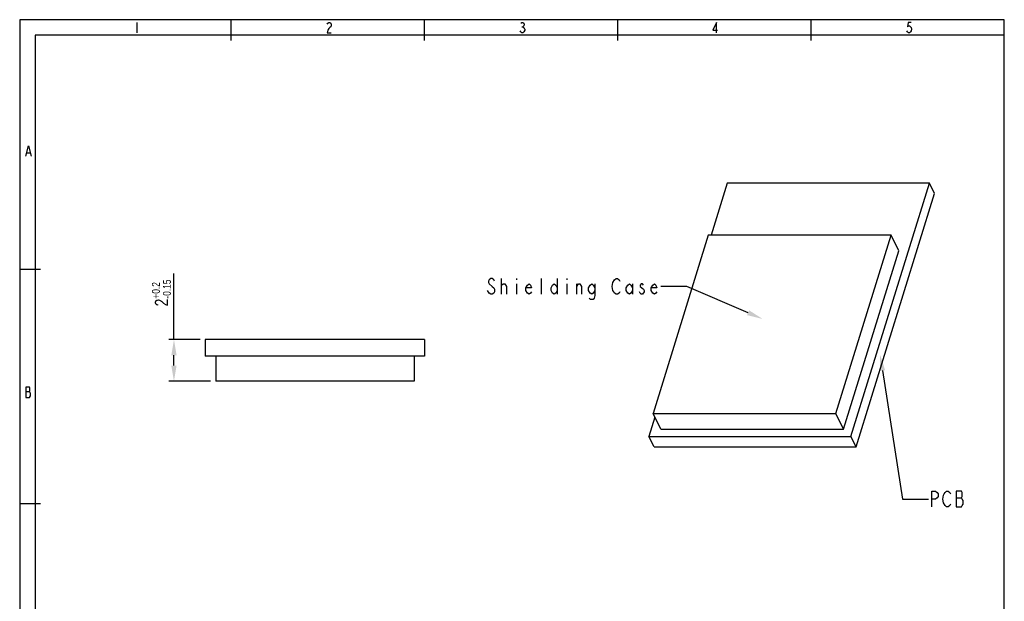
# Model space of a CAD drawing. Header units: millimetres. Extents: x 0 to 189, y 4 to 276.
# Tile 6 of 6: x 0 to 189, y 164 to 276. Entities that reach past the tile are written whole.
import ezdxf

# ---------------------------------------------------------------- set-up
doc = ezdxf.new("R2010")
doc.units = ezdxf.units.MM
doc.header["$LTSCALE"] = 19.36
doc.header["$PDMODE"] = 3
doc.header["$PDSIZE"] = 8
doc.layers.get('0').update_dxf_attribs({"linetype": 'CONTINUOUS'})
doc.layers.get('Defpoints').update_dxf_attribs({"linetype": 'CONTINUOUS'})
doc.styles.get("Standard").update_dxf_attribs({"font": 'txt', "width": 0.8})
doc.dimstyles.new('DIMSTYLE_1', dxfattribs={"dimtxt": 2.5, "dimasz": 3, "dimexe": 1, "dimexo": 1, "dimgap": 0.65, "dimtad": 1, "dimlfac": 0.25, "dimdsep": 46, "dimtxsty": 'Standard', "dimblk": '_FILLED', "dimcen": 0.09, "dimadec": 0, "dimazin": 0, "dimtol": 1, "dimtp": 0.2, "dimtm": 0.15, "dimtfac": 0.6, "dimtofl": 0, "dimtmove": 0, "dimatfit": 3, "dimldrblk": '_FILLED', "dimfxl": 0, "dimtolj": 1, "dimarcsym": 0})

# ---------------------------------------------------------------- blocks, each defined once
blk = doc.blocks.new('_FILLED')
at = {"color": 0, "linetype": 'ByBlock'}
blk.add_solid([(0, 0), (-1, 0.167), (-1, -0.167)], dxfattribs=at)
blk = doc.blocks.new('*D7')
at = {"color": 0, "lineweight": -2}
for p, q in [((29.54, 214.3), (29.54, 226.97)), ((34.55, 214.3), (28.54, 214.3)), ((29.54, 209.3), (29.54, 211.3)), ((36.55, 206.3), (28.54, 206.3))]:
    blk.add_line(p, q, dxfattribs=at)
at = {"layer": 'Defpoints', "color": 0}
for p in [(35.55, 214.3), (29.54, 206.3), (37.55, 206.3)]:
    blk.add_point(p, dxfattribs=at)
at = {"color": 0, "lineweight": -2, "xscale": 3, "yscale": 3, "zscale": 3}
for p, rotation in [((29.54, 214.3), 90), ((29.54, 206.3), 270)]:
    blk.add_blockref('_FILLED', p, dxfattribs=dict(at, rotation=rotation))
at = {"color": 0, "insert": (27.14, 223.22), "char_height": 2.5, "attachment_point": 5, "rotation": 90}
blk.add_mtext('\\A1;2{\\H0.6x;\\S+0.2^ -0.15;}', dxfattribs=at)

msp = doc.modelspace()

# ---------------------------------------------------------------- linework, layer by layer
at = {"color": 0, "linetype": 'Continuous'}
for p, q in [((0, 275.551), (0, 3.653)), ((188.542, 275.551), (0, 275.551)), ((40.487, 271.574), (40.487, 275.551)), ((77.501, 271.574), (77.501, 275.551)), ((114.515, 271.574), (114.515, 275.551)), ((151.529, 271.574), (151.529, 275.551)), ((188.542, 3.653), (188.542, 275.551)), ((22.417, 275.038), (22.417, 273.06)), ((58.88, 274.708), (58.979, 274.873)), ((58.979, 273.555), (58.88, 273.06)), ((58.979, 274.873), (59.176, 275.038)), ((59.176, 273.884), (58.979, 273.555)), ((59.176, 275.038), (59.374, 275.038)), ((59.374, 274.049), (59.176, 273.884)), ((59.374, 275.038), (59.572, 274.873)), ((59.572, 274.214), (59.374, 274.049)), ((59.572, 274.873), (59.671, 274.708)), ((59.671, 274.378), (59.572, 274.214)), ((59.671, 274.708), (59.671, 274.378)), ((95.937, 273.225), (95.838, 273.39)), ((95.937, 274.873), (96.135, 275.038)), ((96.135, 275.038), (96.332, 275.038)), ((96.135, 274.214), (96.332, 274.214)), ((96.332, 275.038), (96.53, 274.873)), ((96.53, 274.378), (96.332, 274.214)), ((96.332, 274.214), (96.53, 274.049)), ((96.53, 274.873), (96.629, 274.708)), ((96.629, 274.543), (96.53, 274.378)), ((96.53, 274.049), (96.629, 273.884)), ((96.728, 273.555), (96.53, 273.225)), ((96.629, 274.708), (96.629, 274.543)), ((96.629, 273.884), (96.728, 273.719)), ((96.728, 273.719), (96.728, 273.555)), ((133.421, 275.038), (132.729, 273.555)), ((132.729, 273.555), (133.619, 273.555)), ((133.421, 273.06), (133.421, 275.038)), ((170.004, 273.225), (169.905, 273.39)), ((170.103, 275.038), (170.004, 274.214)), ((170.004, 274.214), (170.202, 274.378)), ((170.696, 275.038), (170.103, 275.038)), ((170.202, 274.378), (170.4, 274.378)), ((170.4, 274.378), (170.598, 274.214)), ((170.598, 274.214), (170.696, 274.049)), ((170.696, 273.39), (170.598, 273.225)), ((170.696, 274.049), (170.795, 273.719)), ((170.795, 273.719), (170.696, 273.39)), ((2.977, 272.574), (2.977, 37.144)), ((188.542, 272.574), (2.977, 272.574)), ((58.88, 273.06), (59.671, 273.06)), ((96.135, 273.06), (95.937, 273.225)), ((96.332, 273.06), (96.135, 273.06)), ((96.53, 273.225), (96.332, 273.06)), ((170.202, 273.06), (170.004, 273.225)), ((170.4, 273.06), (170.202, 273.06)), ((170.598, 273.225), (170.4, 273.06)), ((1.181, 249.412), (1.675, 251.39)), ((1.675, 251.39), (2.169, 249.412)), ((1.378, 250.071), (1.971, 250.071)), ((135.502, 244.277), (132.406, 234.258)), ((174.187, 244.277), (135.502, 244.277)), ((159.179, 195.711), (174.187, 244.277)), ((175.163, 242.288), (174.187, 244.277)), ((160.155, 193.722), (175.163, 242.288)), ((131.862, 234.258), (121.308, 200.105)), ((166.862, 234.258), (131.862, 234.258)), ((156.308, 200.105), (166.862, 234.258)), ((168.327, 231.274), (166.862, 234.258)), ((157.773, 197.121), (168.327, 231.274)), ((3.977, 227.72), (0, 227.72)), ((89.892, 225.71), (89.742, 225.46)), ((89.742, 225.46), (89.742, 225.21)), ((89.742, 225.21), (89.892, 224.96)), ((90.192, 225.96), (89.892, 225.71)), ((89.892, 224.96), (90.492, 224.46)), ((90.492, 225.96), (90.192, 225.96)), ((90.792, 225.71), (90.492, 225.96)), ((90.492, 224.46), (90.792, 224.21)), ((90.942, 225.46), (90.792, 225.71)), ((92.292, 222.96), (92.292, 225.96)), ((92.292, 224.71), (92.592, 224.96)), ((92.592, 224.96), (92.892, 224.96)), ((92.892, 224.96), (93.192, 224.46)), ((93.192, 224.46), (93.192, 222.96)), ((95.142, 225.96), (95.142, 225.71)), ((95.142, 224.96), (95.142, 222.96)), ((96.942, 224.21), (97.242, 224.71)), ((97.242, 224.71), (97.542, 224.96)), ((97.542, 224.96), (97.842, 224.71)), ((97.842, 224.71), (97.992, 224.21)), ((99.942, 222.96), (99.942, 225.96)), ((101.742, 224.21), (102.042, 224.71)), ((102.042, 224.71), (102.342, 224.96)), ((102.342, 224.96), (102.642, 224.71)), ((102.642, 224.71), (102.942, 224.21)), ((102.942, 225.96), (102.942, 222.96)), ((104.742, 225.96), (104.742, 225.71)), ((104.742, 224.96), (104.742, 222.96)), ((106.692, 222.96), (106.692, 224.96)), ((106.692, 224.46), (106.992, 224.96)), ((106.992, 224.96), (107.292, 224.96)), ((107.292, 224.96), (107.592, 224.46)), ((107.592, 224.46), (107.592, 222.96)), ((108.942, 224.21), (109.242, 224.71)), ((109.242, 224.71), (109.542, 224.96)), ((109.542, 224.96), (109.842, 224.71)), ((109.842, 224.71), (110.142, 224.21)), ((110.142, 224.96), (110.142, 222.71)), ((113.442, 224.46), (113.592, 225.21)), ((113.592, 223.71), (113.442, 224.46)), ((113.592, 225.21), (113.892, 225.71)), ((113.892, 225.71), (114.192, 225.96)), ((114.192, 225.96), (114.492, 225.96)), ((114.492, 225.96), (114.792, 225.71)), ((114.792, 225.71), (114.942, 225.46)), ((116.142, 224.21), (116.442, 224.71)), ((116.442, 224.71), (116.742, 224.96)), ((116.742, 224.96), (117.042, 224.71)), ((117.042, 224.71), (117.342, 224.21)), ((117.342, 224.96), (117.342, 222.96)), ((118.992, 224.96), (118.842, 224.71)), ((118.842, 224.71), (118.842, 224.46)), ((118.842, 224.46), (119.142, 224.21)), ((119.292, 224.96), (118.992, 224.96)), ((119.442, 224.71), (119.292, 224.96)), ((120.942, 224.21), (121.242, 224.71)), ((121.242, 224.71), (121.542, 224.96)), ((121.542, 224.96), (121.842, 224.71)), ((121.842, 224.71), (121.992, 224.21)), ((127.742, 224.46), (122.742, 224.46)), ((139.486, 219.43), (127.742, 224.46)), ((89.892, 223.21), (89.592, 223.71)), ((90.192, 222.96), (89.892, 223.21)), ((90.492, 222.96), (90.192, 222.96)), ((90.792, 223.21), (90.492, 222.96)), ((90.792, 224.21), (90.942, 223.96)), ((90.942, 223.46), (90.792, 223.21)), ((90.942, 223.96), (90.942, 223.46)), ((96.942, 223.71), (96.942, 224.21)), ((97.992, 224.21), (96.942, 224.21)), ((97.242, 223.21), (96.942, 223.71)), ((97.542, 222.96), (97.242, 223.21)), ((97.842, 223.21), (97.542, 222.96)), ((97.992, 223.46), (97.842, 223.21)), ((101.742, 223.71), (101.742, 224.21)), ((102.042, 223.21), (101.742, 223.71)), ((102.342, 222.96), (102.042, 223.21)), ((102.642, 223.21), (102.342, 222.96)), ((102.942, 223.71), (102.642, 223.21)), ((108.942, 223.71), (108.942, 224.21)), ((109.242, 223.21), (108.942, 223.71)), ((109.542, 222.96), (109.242, 223.21)), ((109.842, 223.21), (109.542, 222.96)), ((110.142, 223.71), (109.842, 223.21)), ((110.142, 222.71), (109.992, 222.21)), ((113.742, 223.46), (113.592, 223.71)), ((113.892, 223.21), (113.742, 223.46)), ((114.192, 222.96), (113.892, 223.21)), ((114.492, 222.96), (114.192, 222.96)), ((114.792, 223.21), (114.492, 222.96)), ((114.942, 223.46), (114.792, 223.21)), ((116.142, 223.71), (116.142, 224.21)), ((116.442, 223.21), (116.142, 223.71)), ((116.742, 222.96), (116.442, 223.21)), ((117.042, 223.21), (116.742, 222.96)), ((117.342, 223.71), (117.042, 223.21)), ((118.842, 223.21), (118.692, 223.46)), ((118.992, 222.96), (118.842, 223.21)), ((119.292, 222.96), (118.992, 222.96)), ((119.142, 224.21), (119.442, 223.96)), ((119.592, 223.46), (119.292, 222.96)), ((119.442, 223.96), (119.592, 223.71)), ((119.592, 223.71), (119.592, 223.46)), ((120.942, 223.71), (120.942, 224.21)), ((121.992, 224.21), (120.942, 224.21)), ((121.242, 223.21), (120.942, 223.71)), ((121.542, 222.96), (121.242, 223.21)), ((121.842, 223.21), (121.542, 222.96)), ((121.992, 223.46), (121.842, 223.21)), ((109.242, 221.96), (109.092, 222.21)), ((109.842, 221.96), (109.242, 221.96)), ((109.992, 222.21), (109.842, 221.96)), ((35.545, 214.303), (35.545, 211.103)), ((77.545, 214.303), (35.545, 214.303)), ((77.545, 214.303), (77.545, 211.103)), ((77.545, 211.103), (35.545, 211.103)), ((37.545, 211.103), (37.545, 206.303)), ((75.545, 211.103), (75.545, 206.303)), ((165.23, 208.357), (169.047, 183.751)), ((75.545, 206.303), (37.545, 206.303)), ((1.873, 205.168), (1.181, 205.168)), ((1.181, 205.168), (1.181, 203.191)), ((1.181, 204.344), (1.873, 204.344)), ((1.971, 205.004), (1.873, 205.168)), ((1.873, 204.344), (1.971, 204.509)), ((1.971, 204.18), (1.873, 204.344)), ((1.971, 204.509), (1.971, 205.004)), ((2.07, 204.015), (1.971, 204.18)), ((2.07, 203.521), (2.07, 204.015)), ((1.181, 203.191), (1.873, 203.191)), ((1.873, 203.191), (2.07, 203.521)), ((122.772, 197.121), (121.308, 200.105)), ((121.308, 200.105), (156.308, 200.105)), ((157.773, 197.121), (156.308, 200.105)), ((121.642, 199.424), (120.494, 195.711)), ((122.772, 197.121), (157.773, 197.121)), ((121.471, 193.722), (120.494, 195.711)), ((120.494, 195.711), (159.179, 195.711)), ((160.155, 193.722), (159.179, 195.711)), ((121.471, 193.722), (160.155, 193.722)), ((174.647, 182.251), (174.647, 185.251)), ((174.647, 185.251), (175.397, 185.251)), ((175.397, 185.251), (175.697, 185.001)), ((175.697, 185.001), (175.847, 184.751)), ((177.047, 184.751), (177.197, 185.001)), ((177.197, 185.001), (177.497, 185.251)), ((177.497, 185.251), (177.797, 185.251)), ((177.797, 185.251), (178.097, 185.001)), ((178.097, 185.001), (178.247, 184.751)), ((179.297, 185.251), (179.297, 182.251)), ((180.347, 185.251), (179.297, 185.251)), ((180.497, 185.001), (180.347, 185.251)), ((180.497, 184.251), (180.497, 185.001)), ((169.047, 183.751), (174.047, 183.751)), ((175.397, 183.751), (174.647, 183.751)), ((175.697, 184.001), (175.397, 183.751)), ((175.847, 184.251), (175.697, 184.001)), ((175.847, 184.751), (175.847, 184.251)), ((176.747, 183.751), (176.897, 184.501)), ((176.897, 183.001), (176.747, 183.751)), ((176.897, 184.501), (177.047, 184.751)), ((177.197, 182.501), (176.897, 183.001)), ((179.297, 184.001), (180.347, 184.001)), ((180.347, 184.001), (180.497, 184.251)), ((180.497, 183.751), (180.347, 184.001)), ((180.647, 183.501), (180.497, 183.751)), ((180.647, 182.751), (180.647, 183.501)), ((3.977, 182.866), (0, 182.866)), ((177.497, 182.251), (177.197, 182.501)), ((177.797, 182.251), (177.497, 182.251)), ((178.097, 182.501), (177.797, 182.251)), ((178.247, 182.751), (178.097, 182.501)), ((179.297, 182.251), (180.347, 182.251)), ((180.347, 182.251), (180.497, 182.501)), ((180.497, 182.501), (180.647, 182.751))]:
    msp.add_line(p, q, dxfattribs=at)

# ---------------------------------------------------------------- block references
at = {"color": 0, "linetype": 'Continuous', "xscale": 3, "yscale": 3, "zscale": 3}
for p, rotation in [((142.244, 218.249), 336.81463260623), ((164.771, 211.322), 98.81716990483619)]:
    msp.add_blockref('_FILLED', p, dxfattribs=dict(at, rotation=rotation))

# ---------------------------------------------------------------- dimensions: what is measured, and where the dimension line sits
dim = msp.add_linear_dim(base=(29.537, 206.303), p1=(35.545, 214.303), p2=(37.545, 206.303), angle=90, dimstyle='DIMSTYLE_1')
dim.commit()
dim.dimension.update_dxf_attribs({"geometry": '*D7', "text_midpoint": (29.537, 223.22), "dimtype": 160})

doc.saveas('drawing.dxf')
